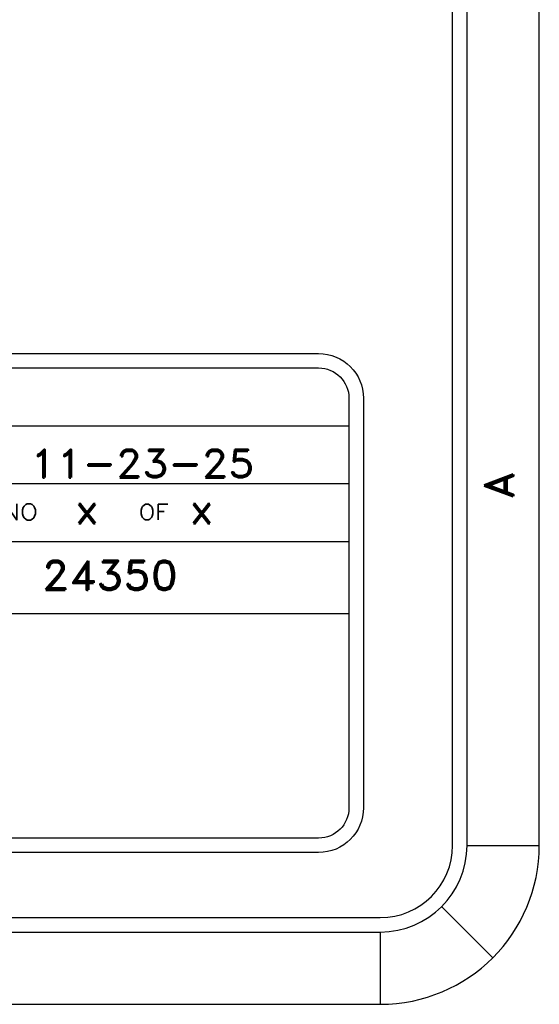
# Model space of a CAD drawing. Header units: inches. Extents: x 3 to 351, y 4 to 271.
# Tile 191 of 256: x 36.99 to 38.78, y 212.15 to 215.56. Entities that reach past the tile are written whole.
import ezdxf
from ezdxf.enums import TextEntityAlignment as Align

# ---------------------------------------------------------------- set-up
doc = ezdxf.new("R2010")
doc.units = ezdxf.units.IN
doc.header["$LTSCALE"] = 0.5
doc.header["$MEASUREMENT"] = 0
doc.layers.add('PLOTVIEW1', color=7, linetype='Continuous')
doc.layers.add('STR_1', color=7, linetype='Continuous')
doc.styles.add('VERO3-RomanS', font='romans__.ttf')
doc.styles.add('VERO5-RomanD', font='romand__.ttf')

msp = doc.modelspace()

# ---------------------------------------------------------------- linework, layer by layer
at = {"layer": 'PLOTVIEW1', "color": 97, "linetype": 'Continuous'}
for p, q in [((38.4843, 212.7029), (38.4843, 234.7029)), ((38.5343, 212.7029), (38.5343, 234.7029)), ((38.7843, 212.7029), (38.7843, 234.7029)), ((38.5343, 212.7029), (38.7843, 212.7029)), ((38.4464, 212.4908), (38.6232, 212.314)), ((4.2343, 212.4529), (38.2343, 212.4529)), ((4.2343, 212.4029), (38.2343, 212.4029)), ((38.2343, 212.4029), (38.2343, 212.1529)), ((4.2343, 212.1529), (38.2343, 212.1529))]:
    msp.add_line(p, q, dxfattribs=at)
at = {"layer": 'PLOTVIEW1', "color": 252, "linetype": 'Continuous'}
for p, q in [((31.4159, 214.1548, 0.0197), (38.1259, 214.1548, 0.0197)), ((31.4159, 213.9548, 0.0197), (38.1259, 213.9548, 0.0197)), ((31.4159, 213.7548, 0.0197), (38.1259, 213.7548, 0.0197)), ((33.5859, 213.5048, 0.0197), (38.1259, 213.5048, 0.0197))]:
    msp.add_line(p, q, dxfattribs=at)
at = {"layer": 'PLOTVIEW1', "color": 97, "linetype": 'Continuous'}
for radius in [0.3, 0.25, 0.55]:
    msp.add_arc((38.2343, 212.7029), radius, 270, 0, dxfattribs=at)
at = {"layer": 'STR_1', "color": 4, "linetype": 'Continuous'}
for p, q in [((31.5209, 214.4048), (38.0209, 214.4048)), ((31.5209, 214.3548), (38.0209, 214.3548)), ((38.1259, 214.2498), (38.1259, 212.8331)), ((38.1759, 214.2498), (38.1759, 212.8331)), ((38.0209, 212.7281), (31.5209, 212.7281)), ((38.0209, 212.6781), (31.5209, 212.6781))]:
    msp.add_line(p, q, dxfattribs=at)
at = {"layer": 'STR_1', "color": 4, "linetype": 'Continuous', "extrusion": (0, 8.88178e-16, -1)}
for centre, radius, start, end in [((-38.0209, 214.2498), 0.155, 90, 180), ((-38.0209, 214.2498), 0.105, 90, 180), ((-38.0209, 212.8331), 0.105, 180, 270), ((-38.0209, 212.8331), 0.155, 180, 270)]:
    msp.add_arc(centre, radius, start, end, dxfattribs=at)

# ---------------------------------------------------------------- texts
at = {"layer": 'PLOTVIEW1', "color": 7, "linetype": 'Continuous'}
for s, height, style, width, p, p2 in [('11-23-25', 0.09605, 'VERO5-RomanD', 1.00051, (37.0224, 213.9762, 0.0197), (37.799, 213.9762, 0.0197)), ('x', 0.1, 'VERO5-RomanD', 1.000299, (37.1777, 213.8173, 0.0197), (37.2625, 213.8173, 0.0197)), ('x', 0.1, 'VERO5-RomanD', 1.000299, (37.5739, 213.8173, 0.0197), (37.6586, 213.8173, 0.0197)), ('DWG NO', 0.05632, 'VERO3-RomanS', 0.998674, (36.6954, 213.8286, 0.0197), (37.0497, 213.8286, 0.0197)), ('OF', 0.05341, 'VERO3-RomanS', 0.999406, (37.399, 213.8296, 0.0197), (37.5018, 213.8296, 0.0197)), ('24350', 0.1, 'VERO5-RomanD', 1.000527, (37.0636, 213.5874, 0.0197), (37.5339, 213.5874, 0.0197))]:
    msp.add_text(s, height=height, dxfattribs=dict(at, style=style, width=width)).set_placement(p, p2, align=Align.FIT)
at = {"layer": 'PLOTVIEW1', "color": 56, "linetype": 'Continuous', "style": 'VERO5-RomanD', "width": 1.000527}
msp.add_text('A', height=0.1, rotation=90, dxfattribs=at).set_placement((38.6941, 213.9016), (38.6941, 213.9957), align=Align.FIT)

doc.saveas('drawing.dxf')
